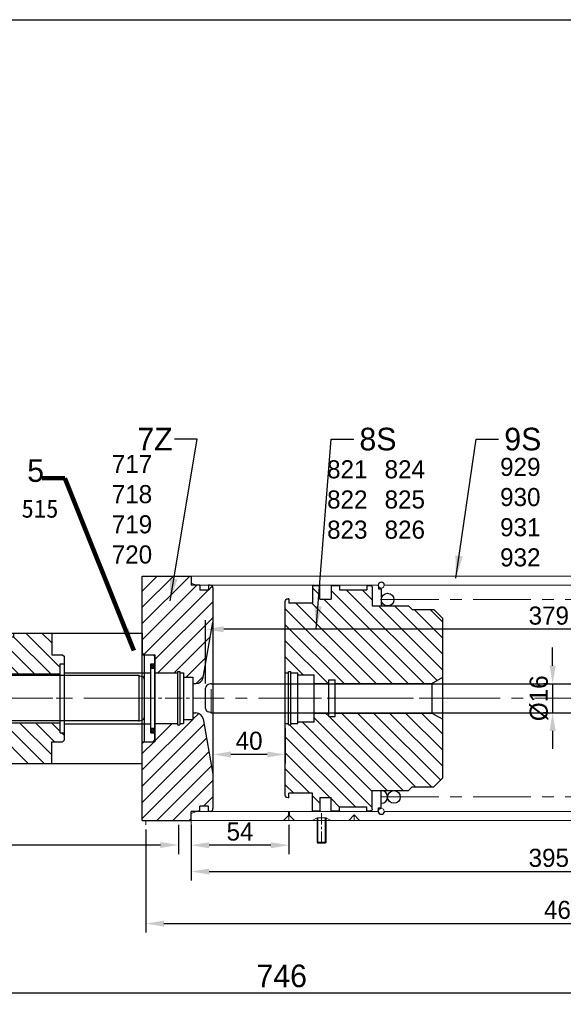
# Model space of a CAD drawing. Header units: millimetres. Extents: x 851 to 3615, y 7178 to 8197.
# Tile 3 of 6: x 1420 to 1720, y 7653 to 8197. Entities that reach past the tile are written whole.
import ezdxf

# ---------------------------------------------------------------- set-up
doc = ezdxf.new("R2010")
doc.units = ezdxf.units.MM
doc.header["$MEASUREMENT"] = 0
doc.linetypes.add('CENTER', pattern=[50.8, 31.75, -6.35, 6.35, -6.35])
doc.linetypes.add('DASHED', pattern=[19.05, 12.7, -6.35])
doc.layers.get('Defpoints').update_dxf_attribs({"lineweight": 25})
for name, color, linetype, lineweight in [('图层1', 7, 'Continuous', 25), ('图层2', 3, 'CENTER', 13), ('图层3', 2, 'Continuous', 13), ('图层4', 1, 'Continuous', 30), ('图层5', 5, 'DASHED', 13), ('图层7', 4, 'Continuous', 13)]:
    doc.layers.add(name, color=color, linetype=linetype, lineweight=lineweight)
doc.dimstyles.new('ISO-25', dxfattribs={"dimscale": 2, "dimtxt": 2.5, "dimasz": 2.5, "dimexe": 1.25, "dimexo": 0.625, "dimtad": 1, "dimtxsty": 'Standard', "dimcen": 2.5, "dimadec": 0, "dimazin": 0, "dimtfac": 1, "dimtmove": 0, "dimatfit": 3, "dimfxl": 0, "dimarcsym": 0})

# ---------------------------------------------------------------- blocks, each defined once
blk = doc.blocks.new('*D79')
at = {"layer": 'Defpoints', "color": 0, "transparency": 16777216}
for p in [(1714.39, 7830.48), (1714.39, 7814.48), (1714.39, 7814.48)]:
    blk.add_point(p, dxfattribs=at)
at = {"layer": '图层3', "color": 0, "lineweight": -2, "transparency": 16777216}
for p, q in [((1714.39, 7840.48), (1714.39, 7850.48)), ((1711.89, 7830.48), (1709.39, 7830.48)), ((1714.39, 7830.48), (1714.39, 7814.48)), ((1711.89, 7814.48), (1709.39, 7814.48)), ((1714.39, 7804.48), (1714.39, 7794.48))]:
    blk.add_line(p, q, dxfattribs=at)
at = {"layer": '图层3', "color": 0, "transparency": 16777216}
for points in [[(1712.72, 7840.48), (1716.06, 7840.48), (1714.39, 7830.48)], [(1716.06, 7804.48), (1712.72, 7804.48), (1714.39, 7814.48)]]:
    blk.add_solid(points, dxfattribs=at)
at = {"layer": '图层3', "color": 0, "transparency": 16777216, "insert": (1706.89, 7822.48), "char_height": 10, "attachment_point": 5, "rotation": 90}
blk.add_mtext('%%C16', dxfattribs=at)
blk = doc.blocks.new('*D80')
at = {"layer": 'Defpoints', "color": 0, "transparency": 16777216}
for p in [(1514.77, 7754.98), (1568.77, 7754.98), (1514.77, 7741.27)]:
    blk.add_point(p, dxfattribs=at)
at = {"layer": '图层3', "color": 0, "lineweight": -2, "transparency": 16777216}
for p, q in [((1514.77, 7752.48), (1514.77, 7736.27)), ((1568.77, 7752.48), (1568.77, 7736.27)), ((1558.77, 7741.27), (1524.77, 7741.27))]:
    blk.add_line(p, q, dxfattribs=at)
at = {"layer": '图层3', "color": 0, "transparency": 16777216}
for points in [[(1524.77, 7742.93), (1524.77, 7739.6), (1514.77, 7741.27)], [(1558.77, 7739.6), (1558.77, 7742.93), (1568.77, 7741.27)]]:
    blk.add_solid(points, dxfattribs=at)
at = {"layer": '图层3', "color": 0, "transparency": 16777216, "insert": (1541.77, 7748.77), "char_height": 10, "attachment_point": 5}
blk.add_mtext('54', dxfattribs=at)
blk = doc.blocks.new('*D81')
at = {"layer": 'Defpoints', "color": 0, "transparency": 16777216}
for p in [(1522.77, 7860.6), (1901.77, 7835.1), (1522.77, 7828.15)]:
    blk.add_point(p, dxfattribs=at)
at = {"layer": '图层3', "color": 0, "lineweight": -2, "transparency": 16777216}
for p, q in [((1522.77, 7830.65), (1522.77, 7865.6)), ((1901.77, 7837.6), (1901.77, 7865.6)), ((1891.77, 7860.6), (1532.77, 7860.6))]:
    blk.add_line(p, q, dxfattribs=at)
at = {"layer": '图层3', "color": 0, "transparency": 16777216}
for points in [[(1532.77, 7862.26), (1532.77, 7858.93), (1522.77, 7860.6)], [(1891.77, 7858.93), (1891.77, 7862.26), (1901.77, 7860.6)]]:
    blk.add_solid(points, dxfattribs=at)
at = {"layer": '图层3', "color": 0, "transparency": 16777216, "insert": (1712.27, 7868.1), "char_height": 10, "attachment_point": 5}
blk.add_mtext('379', dxfattribs=at)
blk = doc.blocks.new('15铝活塞')
at = {"layer": '图层7'}
h = blk.add_hatch(dxfattribs=at)
h.set_pattern_fill('ANSI31', color=256, scale=50, style=0)
h.set_pattern_definition([(45, (-227.5286, -5.3617), (-4.419417, 4.419417), [])])
h.paths.add_polyline_path([(579.78, -6.1), (585.78, -2.64), (585.78, 29.75), (580.78, 34.75), (568.78, 34.75), (566.78, 36.75), (546.78, 36.75), (546.78, 47, 0.414214), (545.78, 48), (543.78, 48), (543.78, 45.75), (528.78, 45.75), (528.78, 48), (524.08, 48), (524.08, 40.5), (517.78, 40.5), (517.78, 48), (513.78, 48), (513.78, 38.25), (500.78, 38.25), (500.78, 40.75), (500.28, 40.75, 0.414214), (498.78, 39.25), (498.78, -0.25), (500.48, -0.25), (500.48, 0.45), (501.78, 0.45), (501.78, -0.25), (505.78, -0.25), (505.78, -1.25), (514.78, -1.25), (514.78, -6.1), (522.78, -6.1), (522.78, -4.15), (526.38, -4.15), (526.38, -6.1)])
h.paths.add_polyline_path([(526.38, -22.4), (526.38, -24.35), (522.78, -24.35), (522.78, -22.4), (514.78, -22.4), (514.78, -27.25), (505.78, -27.25), (505.78, -28.25), (501.78, -28.25), (501.78, -28.95), (500.48, -28.95), (500.48, -28.25), (498.78, -28.25), (498.78, -67.75, 0.414214), (500.28, -69.25), (500.78, -69.25), (500.78, -66.75), (513.78, -66.75), (513.78, -76.5), (517.78, -76.5), (517.78, -69), (524.08, -69), (524.08, -76.5), (528.78, -76.5), (528.78, -74.25), (543.78, -74.25), (543.78, -76.5), (545.78, -76.5, 0.414214), (546.78, -75.5), (546.78, -65.25), (566.78, -65.25), (568.78, -63.25), (580.78, -63.25), (585.78, -58.25), (585.78, -25.87), (579.78, -22.4)])
h.paths.add_polyline_path([(532.52, -23.92), (532.52, -4.59), (537.93, -4.59), (537.93, -23.92)], flags=9)
h.paths.add_polyline_path([(568.73, -21.67), (568.73, -4.26), (574.15, -4.26), (574.15, -21.67)], flags=9)
h.paths.add_polyline_path([(531.38, 9.25), (543.38, 9.25), (543.38, 3.84), (531.38, 3.84)], flags=24)
h.paths.add_polyline_path([(506.41, 15.18), (514.16, 15.18), (514.16, 10.18), (506.41, 10.18)], flags=24)
h.paths.add_polyline_path([(510.78, 21.04), (518.53, 21.04), (518.53, 16.04), (510.78, 16.04)], flags=24)
h.paths.add_polyline_path([(506.78, 28.29), (517.45, 28.29), (517.45, 22.87), (506.78, 22.87)], flags=24)
h.paths.add_polyline_path([(506.3, 36.68), (509, 31.99), (505.75, 30.12), (503.05, 34.81)], flags=24)
h.paths.add_polyline_path([(549.7, -53.75), (561.78, -53.75), (561.78, -57.5), (549.7, -57.5)], flags=24)
h.paths.add_polyline_path([(504.49, -32.74), (509.07, -32.74), (509.07, -36.49), (504.49, -36.49)], flags=24)
h.paths.add_polyline_path([(508.07, -40.33), (513.49, -40.33), (513.49, -44.08), (508.07, -44.08)], flags=24)
h.paths.add_polyline_path([(581.32, -31.15), (584.24, -31.15), (584.24, -34.9), (581.32, -34.9)], flags=24)
at = {"layer": '图层1'}
for p, q in [((513.78, 48), (517.78, 48)), ((513.78, 48), (513.78, 38.25)), ((517.78, 40.5), (517.78, 48)), ((524.08, 48), (528.78, 48)), ((524.08, 48), (524.08, 40.5)), ((528.78, 48), (528.78, 45.75)), ((528.78, 45.75), (543.78, 45.75)), ((543.78, 48), (543.78, 45.75)), ((543.78, 48), (545.78, 48)), ((546.78, 47), (546.78, 36.75)), ((498.78, 39.25), (498.78, -67.75)), ((500.78, 40.75), (500.28, 40.75)), ((500.78, 40.75), (500.78, 38.25)), ((513.78, 38.25), (500.78, 38.25)), ((546.78, 36.75), (566.78, 36.75)), ((566.78, 36.75), (568.78, 34.75)), ((568.78, 34.75), (580.78, 34.75)), ((580.78, 34.75), (585.78, 29.75)), ((585.78, 29.75), (585.78, -58.25)), ((500.48, 0.45), (500.48, -28.95)), ((500.48, 0.45), (501.78, 0.45)), ((501.78, 0.45), (501.78, -28.95)), ((498.78, -0.25), (500.48, -0.25)), ((501.78, -0.25), (505.78, -0.25)), ((505.78, -0.25), (505.78, -28.25)), ((505.78, -1.25), (514.78, -1.25)), ((514.78, -1.25), (514.78, -27.25)), ((522.78, -4.15), (522.78, -24.35)), ((522.78, -4.15), (526.38, -4.15)), ((526.38, -4.15), (526.38, -24.35)), ((579.78, -6.1), (585.78, -2.64)), ((514.78, -6.1), (522.78, -6.1)), ((526.38, -6.1), (579.78, -6.1)), ((579.78, -22.4), (579.78, -6.1)), ((514.78, -22.4), (522.78, -22.4)), ((522.78, -24.35), (526.38, -24.35)), ((526.38, -22.4), (579.78, -22.4)), ((579.78, -22.4), (585.78, -25.87)), ((498.78, -28.25), (500.48, -28.25)), ((500.48, -28.95), (501.78, -28.95)), ((501.78, -28.25), (505.78, -28.25)), ((505.78, -27.25), (514.78, -27.25)), ((580.78, -63.25), (585.78, -58.25)), ((546.78, -65.25), (566.78, -65.25)), ((546.78, -75.5), (546.78, -65.25)), ((566.78, -65.25), (568.78, -63.25)), ((568.78, -63.25), (580.78, -63.25)), ((500.78, -69.25), (500.28, -69.25)), ((513.78, -66.75), (500.78, -66.75)), ((500.78, -69.25), (500.78, -66.75)), ((513.78, -76.5), (513.78, -66.75)), ((517.78, -69), (517.78, -76.5)), ((524.08, -76.5), (524.08, -69)), ((528.78, -74.25), (543.78, -74.25)), ((528.78, -76.5), (528.78, -74.25)), ((543.78, -76.5), (543.78, -74.25)), ((513.78, -76.5), (517.78, -76.5)), ((524.08, -76.5), (528.78, -76.5)), ((543.78, -76.5), (545.78, -76.5))]:
    blk.add_line(p, q, dxfattribs=at)
at = {"layer": '图层1', "ltscale": 0.5}
for p, q in [((517.78, 40.5), (524.08, 40.5)), ((517.78, -69), (524.08, -69))]:
    blk.add_line(p, q, dxfattribs=at)
at = {"layer": '图层1'}
for centre, radius, start, end in [((545.78, 47), 1, 0, 90), ((500.28, 39.25), 1.5, 90, 180), ((500.28, -67.75), 1.5, 180, 270), ((545.78, -75.5), 1, 270, 0)]:
    blk.add_arc(centre, radius, start, end, dxfattribs=at)
at = {"layer": '图层2', "ltscale": 0.5}
blk.add_line((496.48, -14.25), (590.7, -14.25), dxfattribs=at)
blk = doc.blocks.new('*D82')
at = {"layer": 'Defpoints', "color": 0, "transparency": 16777216}
for p in [(1526.77, 7808.48), (1566.77, 7808.48), (1526.77, 7791.42)]:
    blk.add_point(p, dxfattribs=at)
at = {"layer": '图层3', "color": 0, "lineweight": -2, "transparency": 16777216}
for p, q in [((1526.77, 7805.98), (1526.77, 7786.42)), ((1566.77, 7805.98), (1566.77, 7786.42)), ((1556.77, 7791.42), (1536.77, 7791.42))]:
    blk.add_line(p, q, dxfattribs=at)
at = {"layer": '图层3', "color": 0, "transparency": 16777216}
for points in [[(1536.77, 7793.09), (1536.77, 7789.76), (1526.77, 7791.42)], [(1556.77, 7789.76), (1556.77, 7793.09), (1566.77, 7791.42)]]:
    blk.add_solid(points, dxfattribs=at)
at = {"layer": '图层3', "color": 0, "transparency": 16777216, "insert": (1546.77, 7798.92), "char_height": 10, "attachment_point": 5}
blk.add_mtext('40', dxfattribs=at)
blk = doc.blocks.new('02高压腔')
at = {"layer": '图层7'}
h = blk.add_hatch(dxfattribs=at)
h.set_pattern_fill('ANSI31', color=256, scale=50, style=0)
h.set_pattern_definition([(45, (-1675.5264, -430.4834), (-4.419417, 4.419417), [])])
h.paths.add_polyline_path([(93.7, 13.5), (93.7, 19.05), (96, 19.05), (96, 23), (95, 24), (89, 24), (89, 36), (53, 36), (53, 34), (48.7, 34), (48.5, 33.8), (48.5, 22.64), (47.7, 22.64), (47.7, 17), (45, 15.44), (45, 13.5)])
h.paths.add_polyline_path([(17.9, 22), (17, 21.48), (17, 15), (17.2, 15), (17.2, 12.6), (21.2, 12.6), (21.2, 17.85), (25.4, 17.85), (25.4, 12.6), (28.8, 12.6), (28.8, 17.85), (33, 17.85), (33, 12.6), (36.2, 12.6), (36.2, 12.5, -0.414214), (37.2, 13.5), (39, 13.5), (39, 15.44), (36.3, 17), (36.3, 22.64), (35.5, 22.64), (35.5, 33.8), (35.3, 34), (31, 34), (31, 36), (21, 36), (21, 33), (18.5, 33), (18.5, 25), (17.9, 25)])
h.paths.add_polyline_path([(12.76, 15.48), (18.17, 15.48), (18.17, 10.48), (12.76, 10.48)], flags=9)
h.paths.add_polyline_path([(11, 33), (11, 36), (10, 36), (10, 31.5), (6, 31.5), (6, 29.4), (2.4, 29.4), (2.4, 31.5), (1, 31.5), (0, 30.5), (0, 27), (1.5, 25.5), (1.5, 20.5), (0, 19), (0, 13.6), (1, 12.6), (4, 12.6), (4, 14.6), (7.6, 14.6), (7.6, 12.6), (11.6, 12.6), (11.6, 15), (15, 15), (15, 21.48), (14.1, 22), (14.1, 25), (13.5, 25), (13.5, 33)])
h.paths.add_polyline_path([(63.5, -23), (63.5, -33.8), (63.7, -34), (68, -34), (68, -36), (89, -36), (89, -24), (95, -24), (96, -23), (96, -19.05), (93.7, -19.05), (93.7, -13.5), (37.2, -13.5, -0.414214), (36.2, -12.5), (36.2, -12.6), (33, -12.6), (33, -17.85), (28.8, -17.85), (28.8, -12.6), (25.4, -12.6), (25.4, -17.85), (21.2, -17.85), (21.2, -12.6), (17.2, -12.6), (17.2, -15), (11.6, -15), (11.6, -12.6), (7.6, -12.6), (7.6, -14.6), (4, -14.6), (4, -12.6), (1, -12.6), (0, -13.6), (0, -19), (0.5, -19.5), (22, -19.5), (57, -19.5), (62, -19.5), (63.73, -22.5), (63.5, -22.9)])
h.paths.add_polyline_path([(28.5, -33.8), (28.7, -34), (31, -34), (31, -36), (46, -36), (46, -34), (50.3, -34), (50.5, -33.8), (50.5, -25.5), (28.5, -25.5)])
h.paths.add_polyline_path([(37.17, -36.52), (37.17, -33.6), (42.17, -33.6), (42.17, -36.52)], flags=9)
h.paths.add_polyline_path([(0, -30.5), (1, -31.5), (2.4, -31.5), (2.4, -29.4), (6, -29.4), (6, -31.5), (10, -31.5), (10, -36), (13, -36), (13, -34), (15.3, -34), (15.5, -33.8), (15.5, -25.5), (1.5, -25.5), (0, -27)])
h.paths.add_polyline_path([(16.3, -23), (16.3, -22.5), (1.5, -22.5), (1.5, -25.5), (15.5, -25.5), (15.5, -23)])
h.paths.add_polyline_path([(22, -21), (22, -19.5), (0.5, -19.5), (1.5, -20.5), (1.5, -22.5), (16.3, -22.5), (16.3, -21)])
h.paths.add_polyline_path([(57, -21), (57, -19.5), (22, -19.5), (22, -21), (27.7, -21), (27.7, -22.5), (51.3, -22.5), (51.3, -21)])
h.paths.add_polyline_path([(50.5, -25.5), (50.5, -23), (51.3, -23), (51.3, -22.5), (27.7, -22.5), (27.7, -23), (28.5, -23), (28.5, -25.5)])
h.paths.add_polyline_path([(59.22, 23.21), (59.22, 27.79), (64.22, 27.79), (64.22, 23.21)], flags=24)
h.paths.add_polyline_path([(20.48, 33.04), (20.48, 35.96), (25.48, 35.96), (25.48, 33.04)], flags=24)
h.paths.add_polyline_path([(24.74, 26.71), (24.74, 31.29), (29.74, 31.29), (29.74, 26.71)], flags=24)
h.paths.add_polyline_path([(73.24, -31.79), (73.24, -27.21), (78.24, -27.21), (78.24, -31.79)], flags=24)
h.paths.add_polyline_path([(78.96, -30.79), (78.96, -26.21), (83.96, -26.21), (83.96, -30.79)], flags=24)
at = {"layer": '图层1'}
for p, q in [((10, 36), (89, 36)), ((10, 36), (10, 31.5)), ((53, 34), (31, 34)), ((36.3, 33), (35.3, 34)), ((47.7, 33), (36.3, 33)), ((47.7, 33), (48.7, 34)), ((89, 36), (89, 24)), ((1, 31.5), (0, 30.5)), ((0, 30.5), (0, -30.5)), ((1, 31.5), (2.4, 31.5)), ((2.4, 31.5), (2.4, 29.4)), ((2.4, 29.4), (6, 29.4)), ((6, 31.5), (6, 29.4)), ((6, 31.5), (10, 31.5)), ((0, 27), (1.5, 25.5)), ((1.5, 25.5), (1.5, 20.5)), ((14.1, 22), (15, 21.48)), ((17.9, 22), (17, 21.48)), ((35.5, 22.64), (48.5, 22.64)), ((89, 24), (95, 24)), ((95, 24), (96, 23)), ((96, 23), (96, -23)), ((1.5, 20.5), (0, 19)), ((15, 21.48), (17, 21.48)), ((21.2, 17.85), (21.2, -17.85)), ((21.2, 17.85), (25.4, 17.85)), ((25.4, 17.85), (25.4, -17.85)), ((28.8, 17.85), (28.8, -17.85)), ((28.8, 17.85), (33, 17.85)), ((33, 17.85), (33, -17.85)), ((36.3, 17), (39, 15.44)), ((36.3, 17), (47.7, 17)), ((47.7, 17), (45, 15.44)), ((93.7, 19.05), (93.7, -19.05)), ((93.7, 19.05), (96, 19.05)), ((0, 13.6), (1, 12.6)), ((1, 12.6), (1, -12.6)), ((1, 12.6), (4, 12.6)), ((4, 14.6), (4, -14.6)), ((4, 14.6), (7.6, 14.6)), ((7.6, 14.6), (7.6, -14.6)), ((7.6, 12.6), (11.6, 12.6)), ((11.6, 15), (11.6, -15)), ((11.6, 15), (17.2, 15)), ((17.2, 15), (17.2, -15)), ((17.2, 12.6), (21.2, 12.6)), ((25.4, 12.6), (28.8, 12.6)), ((33, 12.6), (36.2, 12.6)), ((36.2, 12.5), (36.2, -12.5)), ((37.2, 13.5), (93.7, 13.5)), ((39, 15.44), (45, 15.44)), ((1, -12.6), (0, -13.6)), ((1, -12.6), (4, -12.6)), ((4, -14.6), (7.6, -14.6)), ((7.6, -12.6), (11.6, -12.6)), ((11.6, -15), (17.2, -15)), ((17.2, -12.6), (21.2, -12.6)), ((25.4, -12.6), (28.8, -12.6)), ((33, -12.6), (36.2, -12.6)), ((37.2, -13.5), (93.7, -13.5)), ((0, -19), (1.5, -20.5)), ((1.5, -20.5), (1.5, -25.5)), ((16.3, -21), (27.7, -21)), ((21.2, -17.85), (25.4, -17.85)), ((28.8, -17.85), (33, -17.85)), ((51.3, -21), (62.7, -21)), ((93.7, -19.05), (96, -19.05)), ((1.5, -25.5), (0, -27)), ((15.5, -23), (28.5, -23)), ((50.5, -23), (63.5, -23)), ((89, -36), (89, -24)), ((89, -24), (95, -24)), ((95, -24), (96, -23)), ((1, -31.5), (0, -30.5)), ((1, -31.5), (2.4, -31.5)), ((2.4, -31.5), (2.4, -29.4)), ((2.4, -29.4), (6, -29.4)), ((6, -31.5), (6, -29.4)), ((6, -31.5), (10, -31.5)), ((10, -36), (10, -31.5)), ((10, -36), (89, -36)), ((13, -34), (31, -34)), ((16.3, -33), (15.3, -34)), ((16.3, -33), (27.7, -33)), ((27.7, -33), (28.7, -34)), ((46, -34), (68, -34)), ((51.3, -33), (50.3, -34)), ((51.3, -33), (62.7, -33)), ((62.7, -33), (63.7, -34))]:
    blk.add_line(p, q, dxfattribs=at)
at = {"layer": '图层1', "ltscale": 0.5}
for p, q in [((11, 36), (11, 33)), ((14.1, 33), (14.1, 22)), ((17.9, 33), (17.9, 22)), ((21, 36), (21, 33)), ((15, 21.48), (15, 15)), ((17, 21.48), (17, 15)), ((39, 15.44), (39, 13.5)), ((45, 15.44), (45, 13.5))]:
    blk.add_line(p, q, dxfattribs=at)
at = {"layer": '图层1', "ltscale": 3}
for p, q in [((21, 33), (11, 33)), ((18.5, 25), (13.5, 25)), ((17.9, 22), (14.1, 22))]:
    blk.add_line(p, q, dxfattribs=at)
at = {"layer": '图层1', "ltscale": 0.2}
for p, q in [((31, 36), (31, 34)), ((36.3, 17), (36.3, 33)), ((47.7, 17), (47.7, 33)), ((53, 36), (53, 34)), ((16.3, -21), (16.3, -33)), ((27.7, -21), (27.7, -33)), ((51.3, -21), (51.3, -33)), ((62.7, -21), (62.7, -33)), ((13, -34), (13, -36)), ((31, -34), (31, -36)), ((46, -34), (46, -36)), ((68, -34), (68, -36))]:
    blk.add_line(p, q, dxfattribs=at)
at = {"layer": '图层1'}
for centre, start, end in [((37.2, 12.5), 90, 180), ((37.2, -12.5), 180, 270)]:
    blk.add_arc(centre, 1, start, end, dxfattribs=at)
at = {"layer": '图层2', "ltscale": 0.2}
for p, q in [((16, 36), (16, 15)), ((42, 13.5), (42, 36))]:
    blk.add_line(p, q, dxfattribs=at)
at = {"layer": '图层2', "ltscale": 0.3}
for p, q in [((0, 0), (96, 0)), ((22, -36), (22, -19.5)), ((57, -36), (57, -19.5)), ((0, -22.5), (63.73, -22.5))]:
    blk.add_line(p, q, dxfattribs=at)
at = {"layer": '图层5'}
for p, q in [((0.5, -19.5), (62, -19.5)), ((62, -19.5), (63.73, -22.5)), ((1.5, -25.5), (62, -25.5)), ((62, -25.5), (63.73, -22.5))]:
    blk.add_line(p, q, dxfattribs=at)
at = {"layer": '图层5', "ltscale": 0.3}
blk.add_line((62, -25.5), (62, -19.5), dxfattribs=at)
at = {"layer": '图层7', "ltscale": 0.5}
for p, q in [((13.5, 33), (13.5, 25)), ((18.5, 33), (18.5, 25))]:
    blk.add_line(p, q, dxfattribs=at)
at = {"layer": '图层7', "ltscale": 0.2}
for p, q in [((35.5, 22.64), (35.5, 33.8)), ((48.5, 22.64), (48.5, 33.8)), ((15.5, -23), (15.5, -33.8)), ((28.5, -23), (28.5, -33.8)), ((50.5, -23), (50.5, -33.8)), ((63.5, -23), (63.5, -33.8))]:
    blk.add_line(p, q, dxfattribs=at)
blk = doc.blocks.new('*D85')
at = {"layer": 'Defpoints', "color": 0, "transparency": 16777216}
for p in [(1214.77, 7785.47), (1507.77, 7754.98), (1507.77, 7741.42)]:
    blk.add_point(p, dxfattribs=at)
at = {"layer": '图层3', "color": 0, "lineweight": -2, "transparency": 16777216}
for p, q in [((1214.77, 7782.97), (1214.77, 7736.42)), ((1507.77, 7752.48), (1507.77, 7736.42)), ((1224.77, 7741.42), (1497.77, 7741.42))]:
    blk.add_line(p, q, dxfattribs=at)
at = {"layer": '图层3', "color": 0, "transparency": 16777216}
for points in [[(1224.77, 7743.09), (1224.77, 7739.75), (1214.77, 7741.42)], [(1497.77, 7739.75), (1497.77, 7743.09), (1507.77, 7741.42)]]:
    blk.add_solid(points, dxfattribs=at)
at = {"layer": '图层3', "color": 0, "transparency": 16777216, "insert": (1361.27, 7748.92), "char_height": 10, "attachment_point": 5}
blk.add_mtext('293', dxfattribs=at)
blk = doc.blocks.new('02-135中法兰')
at = {"layer": '图层7'}
h = blk.add_hatch(dxfattribs=at)
h.set_pattern_fill('ANSI31', color=256, scale=2, style=0)
h.set_pattern_definition([(45, (0, 0), (-4.49013, 4.49013), [])])
h.paths.add_polyline_path([(39, 61, 0.414214), (37.5, 62.5), (36.5, 62.5), (36.5, 59.7), (31.7, 59.7), (31.7, 62.5), (27, 62.5), (27, 67.5), (0, 67.5), (0, 25), (1, 24), (7, 24), (7, 14), (19.5, 14), (19.5, 14.7), (20.8, 14.7), (20.8, 14), (22.8, 14), (22.8, 11.65), (28, 11.65), (28, 8.1), (29.67, 8.1, 0.36397), (33.61, 11.41), (39, 42)])
h.paths.add_polyline_path([(39, -42), (33.61, -11.41, 0.36397), (29.67, -8.1), (28, -8.1), (28, -11.65), (22.8, -11.65), (22.8, -14), (20.8, -14), (20.8, -14.7), (19.5, -14.7), (19.5, -14), (7, -14), (7, -23), (7, -24), (1, -24), (0, -25), (0, -67.5), (27, -67.5), (27, -62.5), (31.7, -62.5), (31.7, -59.7), (36.5, -59.7), (36.5, -62.5), (37.5, -62.5, 0.414214), (39, -61)])
h.paths.add_polyline_path([(27.8, 45.5), (42.73, 45.5), (42.73, 37.91), (27.8, 37.91)], flags=9)
h.paths.add_polyline_path([(29.8, 32.23), (33.88, 32.23), (33.88, 26.98), (29.8, 26.98)], flags=24)
h.paths.add_polyline_path([(29.46, -28.37), (38.77, -29.15), (38.33, -34.38), (29.03, -33.6)], flags=24)
h.paths.add_polyline_path([(10.21, -51.61), (17.79, -51.61), (17.79, -56.86), (10.21, -56.86)], flags=24)
h.paths.add_polyline_path([(-3.15, -40.48), (10.15, -40.48), (10.15, -47.48), (-3.15, -47.48)], flags=9)
at = {"layer": '图层1'}
for p, q in [((0, -67.5), (0, 67.5)), ((0, 67.5), (27, 67.5)), ((27, 67.5), (27, 62.5)), ((27, 67.5), (27, 62.5)), ((31.7, 62.5), (27, 62.5)), ((31.7, 62.5), (31.7, 59.7)), ((37.5, 62.5), (36.5, 62.5)), ((36.5, 62.5), (36.5, 59.7)), ((39, 61), (39, -61)), ((36.5, 59.7), (31.7, 59.7)), ((33.61, 11.41), (39, 42)), ((1, 24), (0, 25)), ((1, 24), (1, -24)), ((1, 24), (7, 24)), ((7, 24), (7, -24)), ((7, 23), (7, -23)), ((7, 14), (19.5, 14)), ((19.5, 14.7), (20.8, 14.7)), ((19.5, 14.7), (19.5, -14.7)), ((20.8, 14.7), (20.8, -14.7)), ((20.8, 14), (22.8, 14)), ((22.8, 14), (22.8, -14)), ((22.8, 11.65), (28, 11.65)), ((28, 11.65), (28, -11.65)), ((28, 8.1), (29.67, 8.1)), ((28, -8.1), (29.67, -8.1)), ((7, -14), (19.5, -14)), ((19.5, -14.7), (20.8, -14.7)), ((20.8, -14), (22.8, -14)), ((22.8, -11.65), (28, -11.65)), ((33.61, -11.41), (39, -42)), ((1, -24), (0, -25)), ((1, -24), (7, -24)), ((31.7, -62.5), (31.7, -59.7)), ((36.5, -59.7), (31.7, -59.7)), ((36.5, -62.5), (36.5, -59.7)), ((31.7, -62.5), (27, -62.5)), ((27, -67.5), (27, -62.5)), ((27, -67.5), (27, -62.5)), ((37.5, -62.5), (36.5, -62.5)), ((0, -67.5), (27, -67.5))]:
    blk.add_line(p, q, dxfattribs=at)
for centre, radius, start, end in [((37.5, 61), 1.5, 0, 90), ((29.67, 12.1), 4, 270, 350), ((29.67, -12.1), 4, 10, 90), ((37.5, -61), 1.5, 270, 0)]:
    blk.add_arc(centre, radius, start, end, dxfattribs=at)
at = {"layer": '图层2', "ltscale": 0.3}
blk.add_line((-2.51, 0), (45, 0), dxfattribs=at)
blk = doc.blocks.new('*D86')
at = {"layer": 'Defpoints', "color": 0, "transparency": 16777216}
for p in [(1514.77, 7754.98), (1909.77, 7754.98), (1909.77, 7726.75)]:
    blk.add_point(p, dxfattribs=at)
at = {"layer": '图层3', "color": 0, "lineweight": -2, "transparency": 16777216}
for p, q in [((1514.77, 7752.48), (1514.77, 7721.75)), ((1909.77, 7752.48), (1909.77, 7721.75)), ((1524.77, 7726.75), (1899.77, 7726.75))]:
    blk.add_line(p, q, dxfattribs=at)
at = {"layer": '图层3', "color": 0, "transparency": 16777216}
for points in [[(1524.77, 7728.42), (1524.77, 7725.08), (1514.77, 7726.75)], [(1899.77, 7725.08), (1899.77, 7728.42), (1909.77, 7726.75)]]:
    blk.add_solid(points, dxfattribs=at)
at = {"layer": '图层3', "color": 0, "transparency": 16777216, "insert": (1712.27, 7734.25), "char_height": 10, "attachment_point": 5}
blk.add_mtext('395', dxfattribs=at)
blk = doc.blocks.new('*D87')
at = {"layer": 'Defpoints', "color": 0, "transparency": 16777216}
for p in [(1951.77, 7759.48), (1489.77, 7752.53), (1951.77, 7697.99)]:
    blk.add_point(p, dxfattribs=at)
at = {"layer": '图层3', "color": 0, "lineweight": -2, "transparency": 16777216}
for p, q in [((1951.77, 7756.98), (1951.77, 7692.99)), ((1489.77, 7750.03), (1489.77, 7692.99)), ((1499.77, 7697.99), (1941.77, 7697.99))]:
    blk.add_line(p, q, dxfattribs=at)
at = {"layer": '图层3', "color": 0, "transparency": 16777216}
for points in [[(1499.77, 7699.65), (1499.77, 7696.32), (1489.77, 7697.99)], [(1941.77, 7696.32), (1941.77, 7699.65), (1951.77, 7697.99)]]:
    blk.add_solid(points, dxfattribs=at)
at = {"layer": '图层3', "color": 0, "transparency": 16777216, "insert": (1720.77, 7705.49), "char_height": 10, "attachment_point": 5}
blk.add_mtext('462', dxfattribs=at)
blk = doc.blocks.new('*D121')
at = {"layer": 'Defpoints', "color": 0, "transparency": 16777216}
for p in [(1191.77, 7786.48), (1937.77, 7754.98), (1937.77, 7659.63)]:
    blk.add_point(p, dxfattribs=at)
at = {"layer": '图层7', "color": 0, "lineweight": -2, "transparency": 16777216}
for p, q in [((1191.77, 7783.36), (1191.77, 7653.38)), ((1937.77, 7751.86), (1937.77, 7653.38)), ((1204.27, 7659.63), (1925.27, 7659.63))]:
    blk.add_line(p, q, dxfattribs=at)
at = {"layer": '图层7', "color": 0, "transparency": 16777216}
for points in [[(1204.27, 7661.71), (1204.27, 7657.54), (1191.77, 7659.63)], [(1925.27, 7661.71), (1925.27, 7657.54), (1937.77, 7659.63)]]:
    blk.add_solid(points, dxfattribs=at)
at = {"layer": '图层7', "color": 0, "transparency": 16777216, "insert": (1564.77, 7669), "char_height": 12.5, "attachment_point": 5}
blk.add_mtext('746', dxfattribs=at)

msp = doc.modelspace()

# ---------------------------------------------------------------- hatches: boundary and pattern name
at = {"layer": '图层7'}
h = msp.add_hatch(dxfattribs=at)
h.set_pattern_fill('ANGLE', color=256, scale=0.1, angle=315, style=0)
h.set_pattern_definition([(45, (1677.4886, 7980.17455), (-0.493914, 0.493914), [0.508, -0.1905]), (135, (1677.4886, 7980.17455), (-0.493914, -0.493914), [0.508, -0.1905])])
h.paths.add_polyline_path([(1494.772, 7803.434), (1492.472, 7803.434), (1492.472, 7805.944), (1494.772, 7805.944)])
h.paths.add_polyline_path([(1492.472, 7841.534), (1494.772, 7841.534), (1494.772, 7839.024), (1492.472, 7839.024)])

# ---------------------------------------------------------------- linework, layer by layer
at = {"layer": '图层1'}
for p, q in [((1617.972, 7884.984), (1617.972, 7884.484)), ((1617.972, 7884.484), (1618.172, 7884.484)), ((1618.172, 7884.484), (1618.172, 7882.984)), ((1618.172, 7882.984), (1619.772, 7882.984)), ((1619.772, 7882.984), (1619.772, 7873.484)), ((1437.772, 7858.484), (1487.772, 7858.484)), ((1437.772, 7858.484), (1437.772, 7846.484)), ((1487.772, 7858.484), (1487.772, 7846.484)), ((1487.772, 7846.484), (1493.772, 7846.484)), ((1493.772, 7846.484), (1494.772, 7845.484)), ((1494.772, 7799.484), (1494.772, 7845.484)), ((1494.772, 7799.484), (1494.772, 7845.484)), ((1492.472, 7803.434), (1492.472, 7841.534)), ((1492.472, 7841.534), (1494.772, 7841.534)), ((1485.709, 7834.984), (1347.272, 7834.984)), ((1444.772, 7836.584), (1492.472, 7836.584)), ((1485.972, 7810.001), (1485.972, 7834.966)), ((1486.227, 7834.915), (1487.49, 7834.577)), ((1492.472, 7839.024), (1494.772, 7839.024)), ((1488.972, 7812.322), (1488.972, 7832.645)), ((1525.518, 7830.415), (1524.255, 7830.077)), ((1526.036, 7830.484), (1893.772, 7830.484)), ((1522.772, 7816.822), (1522.772, 7828.145)), ((1525.518, 7814.552), (1524.255, 7814.89)), ((1526.036, 7814.484), (1893.772, 7814.484)), ((1485.709, 7809.984), (1347.272, 7809.984)), ((1444.772, 7808.384), (1492.472, 7808.384)), ((1486.227, 7810.052), (1487.49, 7810.39)), ((1492.472, 7805.944), (1494.772, 7805.944)), ((1492.472, 7803.434), (1494.772, 7803.434)), ((1437.772, 7786.484), (1437.772, 7798.484)), ((1487.772, 7786.484), (1487.772, 7798.484)), ((1487.772, 7798.484), (1493.772, 7798.484)), ((1493.772, 7798.484), (1494.772, 7799.484)), ((1437.772, 7786.484), (1487.772, 7786.484)), ((1619.772, 7761.984), (1619.772, 7771.484)), ((1617.972, 7759.984), (1617.972, 7760.484)), ((1617.972, 7760.484), (1618.172, 7760.484)), ((1618.172, 7760.484), (1618.172, 7761.984)), ((1618.172, 7761.984), (1619.772, 7761.984))]:
    msp.add_line(p, q, dxfattribs=at)
for centre in [(1623.272, 7876.984), (1626.772, 7767.984)]:
    msp.add_circle(centre, 3.5, dxfattribs=at)
for centre, radius, start, end in [((1619.772, 7884.784), 1.8, 6.37937, 173.62063), ((1485.709, 7832.984), 2, 75, 90), ((1486.972, 7832.645), 2, 0, 75), ((1524.772, 7828.145), 2, 105, 180), ((1526.036, 7828.484), 2, 90, 105), ((1524.772, 7816.822), 2, 180, 255), ((1526.036, 7816.484), 2, 255, 270), ((1485.709, 7811.984), 2, 270, 285), ((1486.972, 7812.322), 2, 285, 0), ((1619.772, 7767.984), 3.5, 270, 90), ((1619.772, 7760.184), 1.8, 186.37937, 353.62063)]:
    msp.add_arc(centre, radius, start, end, dxfattribs=at)
at = {"layer": '图层2'}
for p, q in [((1619.772, 7876.984), (1861.772, 7876.984)), ((1150.772, 7822.442), (1494.772, 7822.442)), ((1837.772, 7822.484), (1522.772, 7822.484)), ((1619.772, 7767.984), (1861.772, 7767.984))]:
    msp.add_line(p, q, dxfattribs=at)
at = {"layer": '图层2', "ltscale": 0.2}
for p, q in [((1568.772, 7754.984), (1568.772, 7759.984)), ((1586.772, 7742.484), (1586.772, 7759.984)), ((1604.772, 7754.984), (1604.772, 7757.984)), ((1568.772, 7749.695), (1568.772, 7749.984))]:
    msp.add_line(p, q, dxfattribs=at)
at = {"layer": '图层3'}
msp.add_line((1514.772, 7754.984), (1514.772, 7752.528), dxfattribs=at)
at = {"layer": '图层4'}
msp.add_line((850.772, 8197.419), (2250.772, 8197.419), dxfattribs=at)
at = {"layer": '图层5'}
msp.add_line((1525.772, 7814.748), (1525.772, 7830.31), dxfattribs=at)
at = {"layer": '图层7'}
for p, q in [((1514.772, 7889.984), (1909.772, 7889.984)), ((1514.772, 7886.076), (1514.772, 7889.984)), ((1517.772, 7884.984), (1514.772, 7886.076)), ((1517.772, 7884.984), (1617.984, 7884.984)), ((1621.372, 7884.984), (1906.772, 7884.984)), ((1517.772, 7759.984), (1514.772, 7758.892)), ((1514.772, 7758.892), (1514.772, 7754.984)), ((1517.772, 7759.984), (1617.984, 7759.984)), ((1621.561, 7759.984), (1906.772, 7759.984)), ((1489.772, 7754.984), (1489.772, 7752.506)), ((1514.772, 7754.984), (1909.772, 7754.984)), ((1565.772, 7754.984), (1568.522, 7757.734)), ((1568.522, 7757.734), (1569.022, 7757.734)), ((1571.772, 7754.984), (1569.022, 7757.734)), ((1584.272, 7756.484), (1581.674, 7754.984)), ((1584.272, 7756.484), (1589.272, 7756.484)), ((1584.772, 7742.484), (1584.772, 7756.484)), ((1588.772, 7742.484), (1588.772, 7756.484)), ((1589.272, 7756.484), (1591.871, 7754.984)), ((1601.772, 7754.984), (1604.772, 7757.984)), ((1607.772, 7754.984), (1604.772, 7757.984)), ((1584.272, 7742.984), (1589.272, 7742.984)), ((1584.772, 7742.484), (1588.772, 7742.484))]:
    msp.add_line(p, q, dxfattribs=at)
at = {"layer": '图层7', "ltscale": 0.2}
for p, q in [((1568.522, 7757.734), (1568.522, 7759.984)), ((1569.022, 7757.734), (1569.022, 7759.984)), ((1584.272, 7756.484), (1584.272, 7742.984)), ((1589.272, 7756.484), (1589.272, 7742.984)), ((1584.772, 7742.484), (1584.272, 7742.984)), ((1588.772, 7742.484), (1589.272, 7742.984))]:
    msp.add_line(p, q, dxfattribs=at)
at = {"layer": '图层7'}
for centre in [(1619.772, 7884.984), (1619.772, 7759.984)]:
    msp.add_circle(centre, 1.6, dxfattribs=at)

# ---------------------------------------------------------------- block references
msp.add_blockref('02-135中法兰', (1487.772, 7822.484), dxfattribs=at)
at = {"layer": '图层7', "xscale": -1, "rotation": 180}
for name, p in [('15铝活塞', (1067.992, 7808.23)), ('02高压腔', (1348.772, 7822.484))]:
    msp.add_blockref(name, p, dxfattribs=at)

# ---------------------------------------------------------------- texts
at = {"layer": '图层3', "char_height": 12.5, "attachment_point": 1}
for s, insert in [('7Z', (1485.05, 7971.939)), ('8S', (1607.701, 7971.939)), ('9S', (1687.701, 7971.939)), ('5', (1424.238, 7954.546))]:
    msp.add_mtext(s, dxfattribs=dict(at, insert=insert))
at = {"layer": '图层3', "char_height": 10, "attachment_point": 1}
for s, insert, width in [('717\\P718\\P719\\P720', (1470.919, 7956.943), 36.43816), ('821\\P822\\P823', (1589.852, 7953.995), 99.24121), ('824\\P825\\P826', (1621.594, 7953.995), 99.24121), ('929\\P930\\P931\\P932', (1685.387, 7955.333), 99.24121), ('{\\fSimSun|b0|i0|c134|p54;515}', (1421.079, 7932.263), 54.65482)]:
    msp.add_mtext(s, dxfattribs=dict(at, insert=insert, width=width))

# ---------------------------------------------------------------- dimensions: what is measured, and where the dimension line sits
at = {"layer": '图层3'}
for base, p1, p2, picture, middle in [((1522.772, 7860.596), (1901.772, 7835.102), (1522.772, 7828.145), '*D81', (1712.272, 7868.096)), ((1526.772, 7791.422), (1566.772, 7808.484), (1526.772, 7808.484), '*D82', (1546.772, 7798.922))]:
    dim = msp.add_linear_dim(base=base, p1=p1, p2=p2, angle=180, dimstyle='ISO-25', override={"dimscale": 4, "dimtxsty": 'Standard'}, dxfattribs=at)
    dim.commit()
    dim.dimension.update_dxf_attribs({"geometry": picture, "text_midpoint": middle})
for base, p1, p2, angle, override, picture, middle in [((1714.391, 7814.484), (1714.391, 7830.484), (1714.391, 7814.484), 270, {"dimscale": 4, "dimpost": '%%C<>', "dimtxsty": 'Standard'}, '*D79', (1714.391, 7822.484)), ((1514.772, 7741.266), (1568.772, 7754.984), (1514.772, 7754.984), 180, {"dimscale": 4, "dimtxsty": 'Standard'}, '*D80', (1541.772, 7741.266))]:
    dim = msp.add_linear_dim(base=base, p1=p1, p2=p2, angle=angle, dimstyle='ISO-25', override=override, dxfattribs=at)
    dim.commit()
    dim.dimension.update_dxf_attribs({"geometry": picture, "text_midpoint": middle, "dimtype": 160})
for base, p1, p2, override, picture, middle in [((1507.772, 7741.421), (1214.772, 7785.47), (1507.772, 7754.984), {"dimscale": 4}, '*D85', (1361.272, 7748.921)), ((1951.772, 7697.985), (1489.772, 7752.528), (1951.772, 7759.484), {"dimscale": 4, "dimtxsty": 'Standard'}, '*D87', (1720.772, 7705.485)), ((1909.772, 7726.751), (1514.772, 7754.984), (1909.772, 7754.984), {"dimscale": 4}, '*D86', (1712.272, 7734.251))]:
    dim = msp.add_linear_dim(base=base, p1=p1, p2=p2, dimstyle='ISO-25', override=override, dxfattribs=at)
    dim.commit()
    dim.dimension.update_dxf_attribs({"geometry": picture, "text_midpoint": middle})
at = {"layer": '图层7'}
dim = msp.add_linear_dim(base=(1937.772, 7659.628), p1=(1191.772, 7786.484), p2=(1937.772, 7754.984), dimstyle='ISO-25', override={"dimscale": 5}, dxfattribs=at)
dim.commit()
dim.dimension.update_dxf_attribs({"geometry": '*D121', "text_midpoint": (1564.772, 7669.003)})

# ---------------------------------------------------------------- leaders
at = {"layer": '图层3', "annotation_type": 0, "has_hookline": 1}
for points, override, hookline_direction, text_width in [([(1503.104, 7876.248), (1518.155, 7965.689), (1505.655, 7965.689)], {"dimscale": 5, "dimgap": 0.625, "dimtad": 0}, 1, 20.833), ([(1583.884, 7860.9), (1592.076, 7965.689), (1604.576, 7965.689)], {"dimscale": 5, "dimgap": 0.625, "dimtad": 0}, 0, 20.833), ([(1660.969, 7888.751), (1672.076, 7965.689), (1684.576, 7965.689)], {"dimscale": 5, "dimgap": 0.625, "dimtad": 0}, 0, 20.833), ([(1483.116, 7848.884), (1445.072, 7944.078), (1432.572, 7944.078)], {"dimscale": 5, "dimtxt": 2.5, "dimasz": 2.5, "dimgap": 0.625, "dimtad": 0, "dimtxsty": 'Standard', "dimclrd": 0, "dimlwd": 65534}, 1, 8.333)]:
    msp.add_leader(points, dimstyle='ISO-25', override=override, dxfattribs=dict(at, hookline_direction=hookline_direction, text_width=text_width))

doc.saveas('drawing.dxf')
